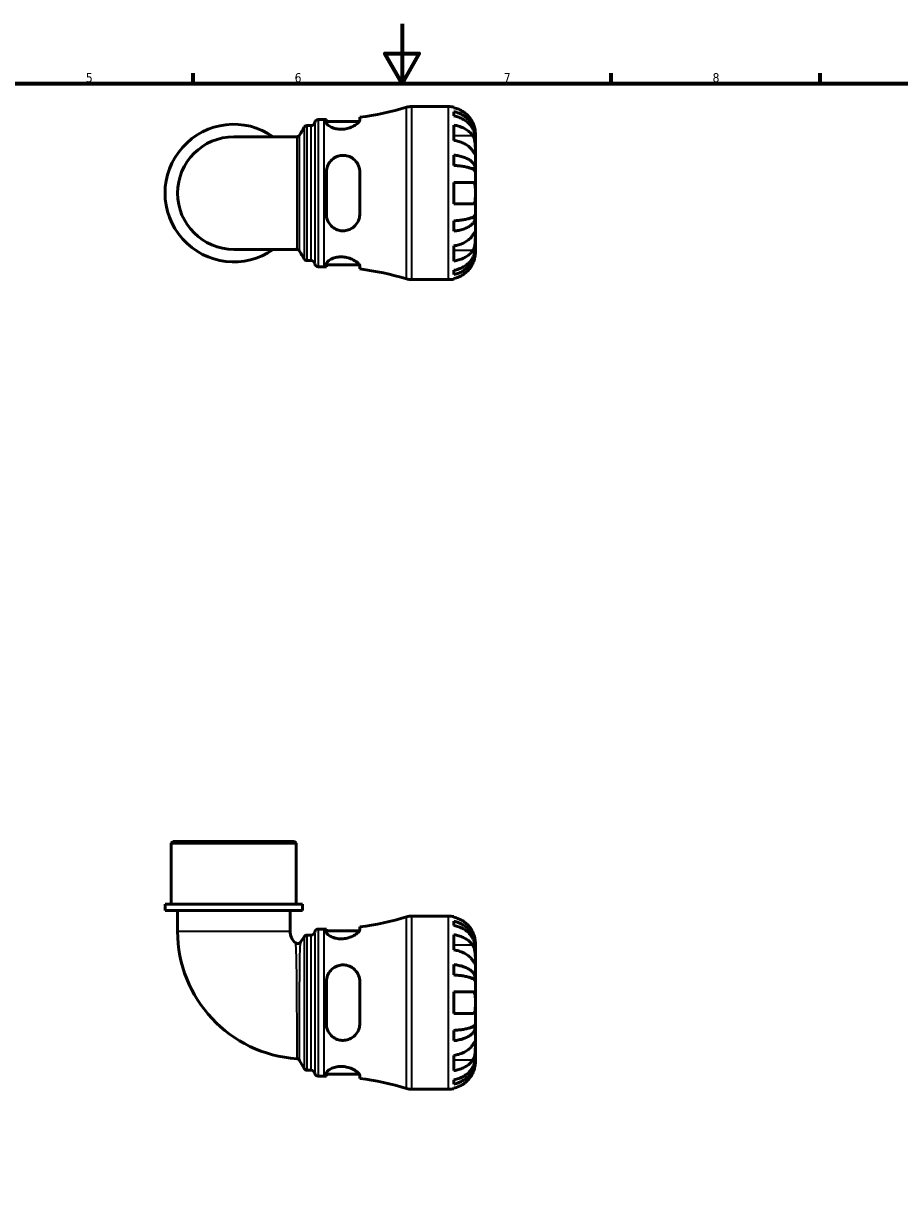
# Model space of a CAD drawing. Header units: millimetres. Extents: x 0 to 902, y -200 to 594.
# Tile 3 of 5: x 294 to 587, y 197 to 594. Entities that reach past the tile are written whole.
import ezdxf

# ---------------------------------------------------------------- set-up
doc = ezdxf.new("R2010")
doc.units = ezdxf.units.MM
for name, color, linetype, lineweight in [('Border (ANSI)', 7, 'Continuous', 70), ('Visible (ANSI)', 7, 'Continuous', 50), ('Visible Narrow (ANSI)', 7, 'Continuous', 35)]:
    doc.layers.add(name, color=color, linetype=linetype, lineweight=lineweight)
doc.styles.add('Note Text (ANSI)', font='tahoma.ttf')

# ---------------------------------------------------------------- blocks, each defined once
blk = doc.blocks.new('Borders Default Border')
at = {"layer": 'Border (ANSI)'}
for p, q in [((350.42, 574), (350.42, 577.45)), ((490.58, 574), (490.58, 577.45)), ((560.67, 574), (560.67, 577.45))]:
    blk.add_line(p, q, dxfattribs=at)
at = {"layer": 'Border (ANSI)', "flags": 128}
for points in [[(420.5, 594), (420.5, 574), (414.73, 584), (426.27, 584), (420.5, 574)], [(20, 20), (20, 574), (821, 574), (821, 20), (20, 20)]]:
    blk.add_lwpolyline(points, dxfattribs=at)
at = {"layer": 'Border (ANSI)', "color": 230, "true_color": 0xff0080, "char_height": 3.05, "attachment_point": 7, "style": 'Note Text (ANSI)'}
for s, insert in [('5', (314.48, 574.34)), ('6', (384.49, 574.34)), ('7', (454.6, 574.4)), ('8', (524.63, 574.33))]:
    blk.add_mtext(s, dxfattribs=dict(at, insert=insert))

msp = doc.modelspace()

# ---------------------------------------------------------------- linework, layer by layer
at = {"layer": 'Visible (ANSI)'}
for p, q in [((423.687, 566.238), (436.073, 566.238)), ((437.873, 566.056), (437.873, 565.83)), ((437.873, 564.523), (437.873, 563.09)), ((388.673, 559.858), (390.046, 559.858)), ((392.348, 561.888), (394.368, 561.888)), ((395.108, 561.891), (395.108, 560.864)), ((395.108, 561.248), (406.177, 561.248)), ((406.308, 561.645), (406.308, 562.64)), ((437.873, 560.001), (437.873, 554.91)), ((385.139, 556.097), (364.073, 556.097)), ((445.073, 555.951), (445.055, 555.951)), ((445.073, 555.951), (445.073, 557.238)), ((445.073, 555.461), (445.073, 555.951)), ((445.073, 551.38), (445.073, 555.461)), ((437.873, 549.973), (437.873, 546.513)), ((445.073, 545.479), (445.073, 551.38)), ((395.108, 544.278), (395.108, 530.198)), ((406.308, 530.198), (406.308, 544.278)), ((445.073, 545.479), (443.748, 545.479)), ((445.073, 544.296), (445.073, 545.479)), ((445.073, 537.238), (445.073, 544.296)), ((437.873, 540.838), (437.873, 533.638)), ((445.073, 530.18), (445.073, 537.238)), ((437.873, 527.963), (437.873, 524.503)), ((445.073, 528.997), (443.748, 528.997)), ((445.073, 528.997), (445.073, 530.18)), ((445.073, 523.096), (445.073, 528.997)), ((445.073, 519.015), (445.073, 523.096)), ((364.073, 518.378), (385.139, 518.378)), ((437.873, 519.566), (437.873, 514.475)), ((445.073, 518.525), (445.055, 518.525)), ((445.073, 518.525), (445.073, 519.015)), ((445.073, 517.238), (445.073, 518.525)), ((388.673, 514.618), (390.046, 514.618)), ((392.348, 512.588), (394.368, 512.588)), ((395.108, 513.612), (395.108, 512.585)), ((395.108, 513.228), (406.177, 513.228)), ((406.308, 511.836), (406.308, 512.831)), ((423.687, 508.238), (436.073, 508.238)), ((437.873, 511.386), (437.873, 509.953)), ((437.873, 508.646), (437.873, 508.42)), ((343.698, 319.991), (343.118, 319.411)), ((385.028, 319.411), (343.118, 319.411)), ((343.118, 298.991), (343.118, 319.411)), ((343.698, 319.991), (384.448, 319.991)), ((384.448, 319.991), (385.028, 319.411)), ((385.028, 298.991), (385.028, 319.411)), ((387.124, 298.991), (341.023, 298.991)), ((341.023, 296.891), (341.023, 298.991)), ((387.124, 296.891), (387.124, 298.991)), ((387.124, 296.891), (341.023, 296.891)), ((345.214, 296.891), (345.214, 289.926)), ((382.933, 296.891), (382.933, 289.926)), ((423.687, 294.991), (436.073, 294.991)), ((437.873, 294.809), (437.873, 294.584)), ((392.348, 290.641), (394.368, 290.641)), ((395.108, 290.644), (395.108, 289.618)), ((395.108, 290.001), (406.177, 290.001)), ((406.308, 290.398), (406.308, 291.393)), ((437.873, 293.276), (437.873, 291.843)), ((386.477, 286.277), (387.665, 288.087)), ((388.635, 288.611), (390.046, 288.611)), ((437.873, 288.755), (437.873, 283.664)), ((445.073, 284.704), (445.073, 285.991)), ((445.073, 284.704), (445.055, 284.704)), ((445.073, 284.214), (445.073, 284.704)), ((445.073, 280.133), (445.073, 284.214)), ((437.873, 278.726), (437.873, 275.267)), ((445.073, 274.232), (445.073, 280.133)), ((445.073, 274.232), (443.748, 274.232)), ((445.073, 273.05), (445.073, 274.232)), ((395.108, 273.031), (395.108, 258.951)), ((406.308, 258.951), (406.308, 273.031)), ((445.073, 265.991), (445.073, 273.05)), ((437.873, 269.591), (437.873, 262.391)), ((445.073, 258.933), (445.073, 265.991)), ((445.073, 257.75), (445.073, 258.933)), ((437.873, 256.716), (437.873, 253.257)), ((445.073, 257.75), (443.748, 257.75)), ((445.073, 251.849), (445.073, 257.75)), ((445.073, 247.768), (445.073, 251.849)), ((387.673, 243.951), (386.117, 246.647)), ((437.873, 248.319), (437.873, 243.228)), ((445.073, 247.278), (445.055, 247.278)), ((445.073, 247.278), (445.073, 247.768)), ((445.073, 245.991), (445.073, 247.278)), ((388.678, 243.371), (390.046, 243.371)), ((395.108, 242.365), (395.108, 241.338)), ((392.348, 241.341), (394.368, 241.341)), ((395.108, 241.981), (406.177, 241.981)), ((406.308, 240.589), (406.308, 241.584)), ((437.873, 240.139), (437.873, 238.707)), ((423.687, 236.991), (436.073, 236.991)), ((437.873, 237.399), (437.873, 237.173))]:
    msp.add_line(p, q, dxfattribs=at)
for centre, radius, start, end in [((394.368, 657.065), 95.177, 277.20677, 286.87883), ((423.687, 560.438), 5.8, 90, 106.87883), ((436.073, 557.238), 9, 78.46304, 90), ((364.073, 537.238), 23.05, 54.9032, 305.0968), ((390.046, 561.018), 1.16, 270, 352.81924), ((392.348, 560.728), 1.16, 90, 172.81924), ((394.368, 657.065), 95.177, 270, 270.44548), ((364.073, 537.238), 18.86, 90, 270), ((390.046, 513.458), 1.16, 7.18076, 90), ((392.348, 513.748), 1.16, 187.18076, 270), ((394.368, 417.411), 95.177, 89.55452, 90), ((394.368, 417.411), 95.177, 73.12117, 82.79323), ((423.687, 514.038), 5.8, 253.12117, 270), ((436.073, 517.238), 9, 270, 281.53696), ((394.368, 385.818), 95.177, 277.20677, 286.87883), ((423.687, 289.191), 5.8, 90, 106.87883), ((436.073, 285.991), 9, 78.46304, 90), ((388.008, 289.926), 42.795, 180, 266.22227), ((388.008, 289.926), 5.076, 180, 230.30866), ((392.348, 289.481), 1.16, 90, 172.81924), ((394.368, 385.818), 95.177, 270, 270.44548), ((385.507, 286.913), 1.16, 230.30866, 326.74446), ((388.635, 287.451), 1.16, 90, 146.74446), ((390.046, 289.771), 1.16, 270, 352.81924), ((385.112, 246.067), 1.16, 30, 86.22227), ((388.678, 244.531), 1.16, 210, 270), ((390.046, 242.211), 1.16, 7.18076, 90), ((392.348, 242.501), 1.16, 187.18076, 270), ((394.368, 146.164), 95.177, 89.55452, 90), ((394.368, 146.164), 95.177, 73.12117, 82.79323), ((423.687, 242.791), 5.8, 253.12117, 270), ((436.073, 245.991), 9, 270, 281.53696)]:
    msp.add_arc(centre, radius, start, end, dxfattribs=at)
for points, knots in [([(444.197, 560.838), (444.014, 561.226), (443.795, 561.618), (443.209, 562.5), (442.818, 562.973), (442.031, 563.763), (441.564, 564.155), (440.558, 564.831), (440.019, 565.115), (439.009, 565.535), (438.448, 565.712), (437.873, 565.83)], [4.42788405, 4.42788405, 4.42788405, 4.42788405, 4.5512464, 4.5512464, 4.71913293, 4.71913293, 4.88586959, 4.88586959, 5.05260626, 5.05260626, 5.21400469, 5.21400469, 5.21400469, 5.21400469]), ([(437.873, 564.523), (438.45, 564.408), (439.014, 564.236), (440.026, 563.83), (440.565, 563.556), (441.572, 562.903), (442.04, 562.525), (442.825, 561.763), (443.216, 561.308), (443.89, 560.33), (444.173, 559.806), (444.599, 558.808), (444.781, 558.241), (445.018, 557.083), (445.073, 556.492), (445.073, 555.951)], [0.1707461, 0.1707461, 0.1707461, 0.1707461, 0.33284, 0.33284, 0.4994944, 0.4994944, 0.6661487, 0.6661487, 0.8332087, 0.8332087, 1.0002688, 1.0002688, 1.1679728, 1.1679728, 1.3356767, 1.3356767, 1.3356767, 1.3356767]), ([(387.672, 559.285), (387.689, 559.314), (387.71, 559.346), (387.764, 559.421), (387.798, 559.462), (387.888, 559.555), (387.944, 559.605), (388.093, 559.707), (388.186, 559.758), (388.41, 559.834), (388.541, 559.858), (388.673, 559.858)], [3.14088804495, 3.14088804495, 3.14088804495, 3.14088804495, 3.14103158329, 3.14103158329, 3.14117512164, 3.14117512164, 3.14131865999, 3.14131865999, 3.14146219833, 3.14146219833, 3.14160573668, 3.14160573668, 3.14160573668, 3.14160573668]), ([(406.308, 561.645), (406.308, 561.577), (406.293, 561.504), (406.187, 561.218), (406.007, 560.978), (405.406, 560.402), (404.937, 560.06), (403.818, 559.445), (403.18, 559.17), (401.936, 558.813), (401.37, 558.703), (400.251, 558.606), (399.719, 558.611), (398.601, 558.727), (398.042, 558.852), (396.931, 559.217), (396.417, 559.473), (395.605, 560.015), (395.32, 560.302), (395.135, 560.668), (395.108, 560.769), (395.108, 560.864)], [-1.976537, -1.976537, -1.976537, -1.976537, -1.9030487, -1.9030487, -1.7054356, -1.7054356, -1.457634, -1.457634, -1.2250225, -1.2250225, -1.0491036, -1.0491036, -0.8871083, -0.8871083, -0.6981528, -0.6981528, -0.4672574, -0.4672574, -0.2235738, -0.2235738, -0.1232095, -0.1232095, -0.1232095, -0.1232095]), ([(445.073, 555.461), (445.073, 555.943), (445.018, 556.469), (444.781, 557.499), (444.599, 558.004), (444.173, 558.892), (443.89, 559.358), (443.216, 560.229), (442.825, 560.633), (442.04, 561.312), (441.572, 561.648), (440.565, 562.229), (440.026, 562.473), (439.014, 562.835), (438.45, 562.988), (437.873, 563.09)], [4.0142509, 4.0142509, 4.0142509, 4.0142509, 4.1819549, 4.1819549, 4.3496588, 4.3496588, 4.5167189, 4.5167189, 4.6837789, 4.6837789, 4.8504333, 4.8504333, 5.0170876, 5.0170876, 5.1791816, 5.1791816, 5.1791816, 5.1791816]), ([(437.873, 560.001), (438.448, 559.918), (439.009, 559.792), (440.019, 559.495), (440.558, 559.294), (441.564, 558.817), (442.031, 558.54), (442.818, 557.981), (443.209, 557.647), (443.795, 557.023), (444.014, 556.745), (444.197, 556.471)], [0.17075309, 0.17075309, 0.17075309, 0.17075309, 0.33215152, 0.33215152, 0.49888818, 0.49888818, 0.66562485, 0.66562485, 0.83351137, 0.83351137, 0.95687373, 0.95687373, 0.95687373, 0.95687373]), ([(445.073, 557.238), (445.073, 557.238), (445.073, 557.271), (445.071, 557.406), (445.069, 557.513), (445.046, 557.871), (445.018, 558.164), (444.911, 558.759), (444.851, 559.026), (444.713, 559.518), (444.644, 559.734), (444.484, 560.177), (444.393, 560.403), (444.262, 560.697), (444.23, 560.768), (444.197, 560.838)], [-2.49913258, -2.49913258, -2.49913258, -2.49913258, -2.41505436, -2.41505436, -2.32384732, -2.32384732, -2.1841143, -2.1841143, -2.08674766, -2.08674766, -2.01440674, -2.01440674, -1.93994266, -1.93994266, -1.91637503, -1.91637503, -1.91637503, -1.91637503]), ([(385.139, 556.097), (385.263, 556.097), (385.386, 556.119), (385.607, 556.189), (385.702, 556.239), (385.855, 556.34), (385.913, 556.391), (386.006, 556.485), (386.041, 556.527), (386.098, 556.603), (386.119, 556.636), (386.138, 556.667), (386.139, 556.669), (386.139, 556.671)], [-1.562152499, -1.562152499, -1.562152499, -1.562152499, -1.5613412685, -1.5613412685, -1.56048386, -1.56048386, -1.5596264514, -1.5596264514, -1.5587690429, -1.5587690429, -1.5579116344, -1.5579116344, -1.5578654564, -1.5578654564, -1.5578654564, -1.5578654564]), ([(444.197, 556.471), (444.256, 556.383), (444.313, 556.289), (444.463, 556.011), (444.55, 555.816), (444.706, 555.389), (444.774, 555.158), (444.908, 554.578), (444.962, 554.225), (445.043, 553.419), (445.06, 552.973), (445.075, 552.116), (445.073, 551.717), (445.073, 551.38)], [-0.58004807, -0.58004807, -0.58004807, -0.58004807, -0.5384523, -0.5384523, -0.46383793, -0.46383793, -0.3862639, -0.3862639, -0.27840269, -0.27840269, -0.14277912, -0.14277912, 0, 0, 0, 0]), ([(444.197, 551.38), (444.014, 551.654), (443.795, 551.932), (443.209, 552.555), (442.818, 552.889), (442.031, 553.449), (441.564, 553.726), (440.558, 554.203), (440.019, 554.404), (439.009, 554.701), (438.448, 554.827), (437.873, 554.91)], [4.42788405, 4.42788405, 4.42788405, 4.42788405, 4.5512464, 4.5512464, 4.71913293, 4.71913293, 4.88586959, 4.88586959, 5.05260626, 5.05260626, 5.21400469, 5.21400469, 5.21400469, 5.21400469]), ([(395.108, 544.278), (395.108, 544.488), (395.12, 544.697), (395.216, 545.552), (395.401, 546.177), (395.997, 547.387), (396.429, 547.961), (397.451, 548.88), (398.022, 549.238), (399.163, 549.688), (399.699, 549.814), (400.802, 549.904), (401.349, 549.867), (402.543, 549.612), (403.161, 549.354), (404.386, 548.576), (404.956, 548.011), (405.789, 546.742), (406.073, 546.051), (406.275, 544.974), (406.308, 544.628), (406.308, 544.278)], [-1.9566469, -1.9566469, -1.9566469, -1.9566469, -1.8907363, -1.8907363, -1.685466, -1.685466, -1.4592397, -1.4592397, -1.2519448, -1.2519448, -1.0855647, -1.0855647, -0.9191225, -0.9191225, -0.710223, -0.710223, -0.4527267, -0.4527267, -0.2140161, -0.2140161, -0.1042525, -0.1042525, -0.1042525, -0.1042525]), ([(437.873, 549.973), (438.45, 549.913), (439.014, 549.822), (440.026, 549.609), (440.565, 549.466), (441.572, 549.124), (442.04, 548.925), (442.825, 548.526), (443.216, 548.288), (443.89, 547.775), (444.173, 547.5), (444.599, 546.977), (444.781, 546.68), (445.018, 546.073), (445.073, 545.763), (445.073, 545.479)], [0.1707461, 0.1707461, 0.1707461, 0.1707461, 0.33284, 0.33284, 0.4994944, 0.4994944, 0.6661487, 0.6661487, 0.8332087, 0.8332087, 1.0002688, 1.0002688, 1.1679728, 1.1679728, 1.3356767, 1.3356767, 1.3356767, 1.3356767]), ([(445.073, 551.38), (445.073, 551.197), (445.073, 551.034), (445.072, 550.745), (445.07, 550.623), (445.055, 550.401), (445.037, 550.332), (444.961, 550.32), (444.905, 550.37), (444.768, 550.542), (444.7, 550.637), (444.543, 550.864), (444.455, 550.995), (444.306, 551.217), (444.253, 551.297), (444.197, 551.38)], [0, 0, 0, 0, 0.07774953, 0.07774953, 0.16081914, 0.16081914, 0.27783798, 0.27783798, 0.3882896, 0.3882896, 0.46542959, 0.46542959, 0.54035429, 0.54035429, 0.57953204, 0.57953204, 0.57953204, 0.57953204]), ([(445.073, 544.296), (445.073, 544.436), (445.018, 544.589), (444.781, 544.889), (444.599, 545.035), (444.173, 545.293), (443.89, 545.429), (443.216, 545.682), (442.825, 545.799), (442.04, 545.997), (441.572, 546.094), (440.565, 546.263), (440.026, 546.334), (439.014, 546.439), (438.45, 546.484), (437.873, 546.513)], [4.0142509, 4.0142509, 4.0142509, 4.0142509, 4.1819549, 4.1819549, 4.3496588, 4.3496588, 4.5167189, 4.5167189, 4.6837789, 4.6837789, 4.8504333, 4.8504333, 5.0170876, 5.0170876, 5.1791816, 5.1791816, 5.1791816, 5.1791816]), ([(437.873, 540.838), (438.448, 540.838), (439.009, 540.838), (440.019, 540.838), (440.558, 540.838), (441.564, 540.838), (442.031, 540.838), (442.818, 540.838), (443.209, 540.838), (443.795, 540.838), (444.014, 540.838), (444.197, 540.838)], [0.17075309, 0.17075309, 0.17075309, 0.17075309, 0.33215152, 0.33215152, 0.49888818, 0.49888818, 0.66562485, 0.66562485, 0.83351137, 0.83351137, 0.95687373, 0.95687373, 0.95687373, 0.95687373]), ([(444.197, 540.838), (444.265, 540.838), (444.329, 540.829), (444.478, 540.786), (444.559, 540.74), (444.708, 540.603), (444.774, 540.508), (444.907, 540.217), (444.962, 539.999), (445.043, 539.417), (445.06, 539.038), (445.075, 538.184), (445.073, 537.713), (445.073, 537.238)], [-0.57647647, -0.57647647, -0.57647647, -0.57647647, -0.52968676, -0.52968676, -0.46054026, -0.46054026, -0.38562403, -0.38562403, -0.27730827, -0.27730827, -0.14258086, -0.14258086, 0, 0, 0, 0]), ([(445.073, 537.238), (445.073, 536.958), (445.073, 536.678), (445.071, 536.11), (445.069, 535.825), (445.046, 535.147), (445.018, 534.785), (444.911, 534.282), (444.851, 534.112), (444.713, 533.881), (444.644, 533.804), (444.484, 533.692), (444.393, 533.657), (444.262, 533.64), (444.23, 533.638), (444.197, 533.638)], [-2.49913258, -2.49913258, -2.49913258, -2.49913258, -2.41505436, -2.41505436, -2.32384732, -2.32384732, -2.1841143, -2.1841143, -2.08674766, -2.08674766, -2.01440674, -2.01440674, -1.93994266, -1.93994266, -1.91637503, -1.91637503, -1.91637503, -1.91637503]), ([(444.197, 533.638), (444.014, 533.638), (443.795, 533.638), (443.209, 533.638), (442.818, 533.638), (442.031, 533.638), (441.564, 533.638), (440.558, 533.638), (440.019, 533.638), (439.009, 533.638), (438.448, 533.638), (437.873, 533.638)], [4.42788405, 4.42788405, 4.42788405, 4.42788405, 4.5512464, 4.5512464, 4.71913293, 4.71913293, 4.88586959, 4.88586959, 5.05260626, 5.05260626, 5.21400469, 5.21400469, 5.21400469, 5.21400469]), ([(406.308, 530.198), (406.308, 529.964), (406.293, 529.731), (406.187, 528.88), (406.007, 528.287), (405.406, 527.057), (404.937, 526.449), (403.818, 525.486), (403.18, 525.118), (401.936, 524.705), (401.37, 524.607), (400.251, 524.591), (399.719, 524.66), (398.601, 524.972), (398.042, 525.236), (396.931, 525.998), (396.417, 526.528), (395.605, 527.77), (395.32, 528.49), (395.135, 529.561), (395.108, 529.879), (395.108, 530.198)], [-1.976537, -1.976537, -1.976537, -1.976537, -1.9030487, -1.9030487, -1.7054356, -1.7054356, -1.457634, -1.457634, -1.2250225, -1.2250225, -1.0491036, -1.0491036, -0.8871083, -0.8871083, -0.6981528, -0.6981528, -0.4672574, -0.4672574, -0.2235738, -0.2235738, -0.1232095, -0.1232095, -0.1232095, -0.1232095]), ([(437.873, 527.963), (438.45, 527.992), (439.014, 528.037), (440.026, 528.142), (440.565, 528.213), (441.572, 528.382), (442.04, 528.479), (442.825, 528.677), (443.216, 528.794), (443.89, 529.047), (444.173, 529.183), (444.599, 529.441), (444.781, 529.587), (445.018, 529.887), (445.073, 530.04), (445.073, 530.18)], [0.1707461, 0.1707461, 0.1707461, 0.1707461, 0.33284, 0.33284, 0.4994944, 0.4994944, 0.6661487, 0.6661487, 0.8332087, 0.8332087, 1.0002688, 1.0002688, 1.1679728, 1.1679728, 1.3356767, 1.3356767, 1.3356767, 1.3356767]), ([(445.073, 528.997), (445.073, 528.713), (445.018, 528.403), (444.781, 527.796), (444.599, 527.499), (444.173, 526.976), (443.89, 526.701), (443.216, 526.188), (442.825, 525.95), (442.04, 525.551), (441.572, 525.352), (440.565, 525.01), (440.026, 524.867), (439.014, 524.654), (438.45, 524.563), (437.873, 524.503)], [4.0142509, 4.0142509, 4.0142509, 4.0142509, 4.1819549, 4.1819549, 4.3496588, 4.3496588, 4.5167189, 4.5167189, 4.6837789, 4.6837789, 4.8504333, 4.8504333, 5.0170876, 5.0170876, 5.1791816, 5.1791816, 5.1791816, 5.1791816]), ([(444.197, 523.096), (444.256, 523.184), (444.313, 523.269), (444.463, 523.494), (444.55, 523.623), (444.706, 523.849), (444.774, 523.942), (444.908, 524.108), (444.962, 524.156), (445.043, 524.143), (445.06, 524.051), (445.075, 523.699), (445.073, 523.432), (445.073, 523.096)], [-0.58004807, -0.58004807, -0.58004807, -0.58004807, -0.5384523, -0.5384523, -0.46383793, -0.46383793, -0.3862639, -0.3862639, -0.27840269, -0.27840269, -0.14277912, -0.14277912, 0, 0, 0, 0]), ([(437.873, 519.566), (438.448, 519.649), (439.009, 519.775), (440.019, 520.072), (440.558, 520.273), (441.564, 520.75), (442.031, 521.027), (442.818, 521.586), (443.209, 521.92), (443.795, 522.544), (444.014, 522.822), (444.197, 523.096)], [0.17075309, 0.17075309, 0.17075309, 0.17075309, 0.33215152, 0.33215152, 0.49888818, 0.49888818, 0.66562485, 0.66562485, 0.83351137, 0.83351137, 0.95687373, 0.95687373, 0.95687373, 0.95687373]), ([(445.073, 523.096), (445.073, 522.913), (445.073, 522.71), (445.072, 522.259), (445.07, 522.009), (445.055, 521.381), (445.037, 520.996), (444.961, 520.242), (444.905, 519.881), (444.768, 519.296), (444.7, 519.066), (444.543, 518.641), (444.455, 518.447), (444.306, 518.176), (444.253, 518.088), (444.197, 518.005)], [0, 0, 0, 0, 0.07774953, 0.07774953, 0.16081914, 0.16081914, 0.27783798, 0.27783798, 0.3882896, 0.3882896, 0.46542959, 0.46542959, 0.54035429, 0.54035429, 0.57953204, 0.57953204, 0.57953204, 0.57953204]), ([(386.139, 517.805), (386.122, 517.835), (386.101, 517.868), (386.046, 517.942), (386.013, 517.984), (385.922, 518.077), (385.865, 518.128), (385.716, 518.229), (385.623, 518.279), (385.4, 518.355), (385.27, 518.378), (385.139, 518.378)], [1.5578765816, 1.5578765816, 1.5578765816, 1.5578765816, 1.5587339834, 1.5587339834, 1.5595913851, 1.5595913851, 1.5604487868, 1.5604487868, 1.5613061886, 1.5613061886, 1.5621635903, 1.5621635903, 1.5621635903, 1.5621635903]), ([(437.873, 511.386), (438.45, 511.488), (439.014, 511.641), (440.026, 512.003), (440.565, 512.247), (441.572, 512.828), (442.04, 513.164), (442.825, 513.843), (443.216, 514.247), (443.89, 515.117), (444.173, 515.584), (444.599, 516.472), (444.781, 516.977), (445.018, 518.007), (445.073, 518.533), (445.073, 519.015)], [0.1707461, 0.1707461, 0.1707461, 0.1707461, 0.33284, 0.33284, 0.4994944, 0.4994944, 0.6661487, 0.6661487, 0.8332087, 0.8332087, 1.0002688, 1.0002688, 1.1679728, 1.1679728, 1.3356767, 1.3356767, 1.3356767, 1.3356767]), ([(445.073, 518.525), (445.073, 517.984), (445.018, 517.393), (444.781, 516.235), (444.599, 515.668), (444.173, 514.67), (443.89, 514.146), (443.216, 513.168), (442.825, 512.713), (442.04, 511.951), (441.572, 511.573), (440.565, 510.92), (440.026, 510.646), (439.014, 510.24), (438.45, 510.068), (437.873, 509.953)], [4.0142509, 4.0142509, 4.0142509, 4.0142509, 4.1819549, 4.1819549, 4.3496588, 4.3496588, 4.5167189, 4.5167189, 4.6837789, 4.6837789, 4.8504333, 4.8504333, 5.0170876, 5.0170876, 5.1791816, 5.1791816, 5.1791816, 5.1791816]), ([(444.197, 518.005), (444.014, 517.731), (443.795, 517.453), (443.209, 516.829), (442.818, 516.495), (442.031, 515.936), (441.564, 515.659), (440.558, 515.181), (440.019, 514.981), (439.009, 514.684), (438.448, 514.558), (437.873, 514.475)], [4.42788405, 4.42788405, 4.42788405, 4.42788405, 4.5512464, 4.5512464, 4.71913293, 4.71913293, 4.88586959, 4.88586959, 5.05260626, 5.05260626, 5.21400469, 5.21400469, 5.21400469, 5.21400469]), ([(444.197, 513.638), (444.265, 513.781), (444.329, 513.925), (444.478, 514.285), (444.559, 514.499), (444.708, 514.94), (444.774, 515.164), (444.907, 515.69), (444.962, 515.976), (445.043, 516.539), (445.06, 516.788), (445.075, 517.144), (445.073, 517.238), (445.073, 517.238)], [-0.57647647, -0.57647647, -0.57647647, -0.57647647, -0.52968676, -0.52968676, -0.46054026, -0.46054026, -0.38562403, -0.38562403, -0.27730827, -0.27730827, -0.14258086, -0.14258086, 0, 0, 0, 0]), ([(388.673, 514.618), (388.549, 514.618), (388.426, 514.639), (388.205, 514.71), (388.109, 514.76), (387.956, 514.861), (387.898, 514.912), (387.805, 515.005), (387.77, 515.048), (387.714, 515.123), (387.693, 515.156), (387.674, 515.188), (387.673, 515.19), (387.672, 515.191)], [6.28318885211, 6.28318885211, 6.28318885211, 6.28318885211, 6.28332334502, 6.28332334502, 6.28346688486, 6.28346688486, 6.28361042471, 6.28361042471, 6.28375396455, 6.28375396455, 6.28389750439, 6.28389750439, 6.28390655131, 6.28390655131, 6.28390655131, 6.28390655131]), ([(395.108, 513.612), (395.108, 513.674), (395.12, 513.74), (395.216, 514.018), (395.401, 514.252), (395.997, 514.749), (396.429, 515.013), (397.451, 515.45), (398.022, 515.627), (399.163, 515.824), (399.699, 515.866), (400.802, 515.84), (401.349, 515.772), (402.543, 515.515), (403.161, 515.303), (404.386, 514.753), (404.956, 514.401), (405.789, 513.741), (406.073, 513.432), (406.275, 513.044), (406.308, 512.932), (406.308, 512.831)], [-1.9566469, -1.9566469, -1.9566469, -1.9566469, -1.8907363, -1.8907363, -1.685466, -1.685466, -1.4592397, -1.4592397, -1.2519448, -1.2519448, -1.0855647, -1.0855647, -0.9191225, -0.9191225, -0.710223, -0.710223, -0.4527267, -0.4527267, -0.2140161, -0.2140161, -0.1042525, -0.1042525, -0.1042525, -0.1042525]), ([(437.873, 508.646), (438.448, 508.764), (439.009, 508.941), (440.019, 509.361), (440.558, 509.645), (441.564, 510.321), (442.031, 510.713), (442.818, 511.503), (443.209, 511.976), (443.795, 512.858), (444.014, 513.25), (444.197, 513.638)], [0.17075309, 0.17075309, 0.17075309, 0.17075309, 0.33215152, 0.33215152, 0.49888818, 0.49888818, 0.66562485, 0.66562485, 0.83351137, 0.83351137, 0.95687373, 0.95687373, 0.95687373, 0.95687373]), ([(444.197, 289.591), (444.014, 289.979), (443.795, 290.372), (443.209, 291.253), (442.818, 291.726), (442.031, 292.517), (441.564, 292.908), (440.558, 293.584), (440.019, 293.868), (439.009, 294.288), (438.448, 294.466), (437.873, 294.584)], [4.42788405, 4.42788405, 4.42788405, 4.42788405, 4.5512464, 4.5512464, 4.71913293, 4.71913293, 4.88586959, 4.88586959, 5.05260626, 5.05260626, 5.21400469, 5.21400469, 5.21400469, 5.21400469]), ([(406.308, 290.398), (406.308, 290.331), (406.293, 290.258), (406.187, 289.972), (406.007, 289.731), (405.406, 289.156), (404.937, 288.813), (403.818, 288.198), (403.18, 287.923), (401.936, 287.566), (401.37, 287.457), (400.251, 287.36), (399.719, 287.365), (398.601, 287.48), (398.042, 287.605), (396.931, 287.971), (396.417, 288.226), (395.605, 288.769), (395.32, 289.056), (395.135, 289.421), (395.108, 289.523), (395.108, 289.618)], [-1.976537, -1.976537, -1.976537, -1.976537, -1.9030487, -1.9030487, -1.7054356, -1.7054356, -1.457634, -1.457634, -1.2250225, -1.2250225, -1.0491036, -1.0491036, -0.8871083, -0.8871083, -0.6981528, -0.6981528, -0.4672574, -0.4672574, -0.2235738, -0.2235738, -0.1232095, -0.1232095, -0.1232095, -0.1232095]), ([(437.873, 293.276), (438.45, 293.162), (439.014, 292.99), (440.026, 292.583), (440.565, 292.309), (441.572, 291.656), (442.04, 291.278), (442.825, 290.516), (443.216, 290.062), (443.89, 289.083), (444.173, 288.559), (444.599, 287.561), (444.781, 286.994), (445.018, 285.837), (445.073, 285.246), (445.073, 284.704)], [0.1707461, 0.1707461, 0.1707461, 0.1707461, 0.33284, 0.33284, 0.4994944, 0.4994944, 0.6661487, 0.6661487, 0.8332087, 0.8332087, 1.0002688, 1.0002688, 1.1679728, 1.1679728, 1.3356767, 1.3356767, 1.3356767, 1.3356767]), ([(445.073, 284.214), (445.073, 284.696), (445.018, 285.222), (444.781, 286.253), (444.599, 286.757), (444.173, 287.646), (443.89, 288.112), (443.216, 288.982), (442.825, 289.387), (442.04, 290.065), (441.572, 290.402), (440.565, 290.982), (440.026, 291.226), (439.014, 291.588), (438.45, 291.741), (437.873, 291.843)], [4.0142509, 4.0142509, 4.0142509, 4.0142509, 4.1819549, 4.1819549, 4.3496588, 4.3496588, 4.5167189, 4.5167189, 4.6837789, 4.6837789, 4.8504333, 4.8504333, 5.0170876, 5.0170876, 5.1791816, 5.1791816, 5.1791816, 5.1791816]), ([(437.873, 288.755), (438.448, 288.671), (439.009, 288.546), (440.019, 288.249), (440.558, 288.048), (441.564, 287.57), (442.031, 287.293), (442.818, 286.734), (443.209, 286.4), (443.795, 285.776), (444.014, 285.499), (444.197, 285.225)], [0.17075309, 0.17075309, 0.17075309, 0.17075309, 0.33215152, 0.33215152, 0.49888818, 0.49888818, 0.66562485, 0.66562485, 0.83351137, 0.83351137, 0.95687373, 0.95687373, 0.95687373, 0.95687373]), ([(445.073, 285.991), (445.073, 285.991), (445.073, 286.027), (445.071, 286.175), (445.068, 286.294), (445.042, 286.678), (445.01, 286.979), (444.896, 287.581), (444.834, 287.847), (444.701, 288.307), (444.642, 288.49), (444.516, 288.844), (444.45, 289.015), (444.321, 289.321), (444.26, 289.457), (444.197, 289.591)], [0, 0, 0, 0, 0.08783311, 0.08783311, 0.18435408, 0.18435408, 0.32279749, 0.32279749, 0.41754463, 0.41754463, 0.47774931, 0.47774931, 0.53276241, 0.53276241, 0.57681269, 0.57681269, 0.57681269, 0.57681269]), ([(444.197, 280.133), (444.014, 280.408), (443.795, 280.685), (443.209, 281.309), (442.818, 281.643), (442.031, 282.202), (441.564, 282.479), (440.558, 282.957), (440.019, 283.157), (439.009, 283.454), (438.448, 283.58), (437.873, 283.664)], [4.42788405, 4.42788405, 4.42788405, 4.42788405, 4.5512464, 4.5512464, 4.71913293, 4.71913293, 4.88586959, 4.88586959, 5.05260626, 5.05260626, 5.21400469, 5.21400469, 5.21400469, 5.21400469]), ([(444.197, 285.225), (444.256, 285.136), (444.313, 285.042), (444.463, 284.764), (444.55, 284.57), (444.706, 284.143), (444.774, 283.911), (444.908, 283.331), (444.962, 282.978), (445.043, 282.172), (445.06, 281.727), (445.075, 280.87), (445.073, 280.47), (445.073, 280.133)], [-0.58004807, -0.58004807, -0.58004807, -0.58004807, -0.5384523, -0.5384523, -0.46383793, -0.46383793, -0.3862639, -0.3862639, -0.27840269, -0.27840269, -0.14277912, -0.14277912, 0, 0, 0, 0]), ([(395.108, 273.031), (395.108, 273.241), (395.12, 273.451), (395.216, 274.305), (395.401, 274.93), (395.997, 276.141), (396.429, 276.715), (397.451, 277.634), (398.022, 277.992), (399.163, 278.441), (399.699, 278.567), (400.802, 278.658), (401.349, 278.621), (402.543, 278.365), (403.161, 278.107), (404.386, 277.329), (404.956, 276.764), (405.789, 275.496), (406.073, 274.804), (406.275, 273.727), (406.308, 273.381), (406.308, 273.031)], [-1.9566469, -1.9566469, -1.9566469, -1.9566469, -1.8907363, -1.8907363, -1.685466, -1.685466, -1.4592397, -1.4592397, -1.2519448, -1.2519448, -1.0855647, -1.0855647, -0.9191225, -0.9191225, -0.710223, -0.710223, -0.4527267, -0.4527267, -0.2140161, -0.2140161, -0.1042525, -0.1042525, -0.1042525, -0.1042525]), ([(437.873, 278.726), (438.45, 278.666), (439.014, 278.576), (440.026, 278.363), (440.565, 278.219), (441.572, 277.877), (442.04, 277.679), (442.825, 277.279), (443.216, 277.041), (443.89, 276.528), (444.173, 276.253), (444.599, 275.73), (444.781, 275.433), (445.018, 274.826), (445.073, 274.516), (445.073, 274.232)], [0.1707461, 0.1707461, 0.1707461, 0.1707461, 0.33284, 0.33284, 0.4994944, 0.4994944, 0.6661487, 0.6661487, 0.8332087, 0.8332087, 1.0002688, 1.0002688, 1.1679728, 1.1679728, 1.3356767, 1.3356767, 1.3356767, 1.3356767]), ([(445.073, 280.133), (445.073, 279.95), (445.073, 279.787), (445.072, 279.498), (445.07, 279.376), (445.055, 279.155), (445.037, 279.086), (444.961, 279.074), (444.905, 279.124), (444.768, 279.295), (444.7, 279.39), (444.543, 279.617), (444.455, 279.748), (444.306, 279.97), (444.253, 280.05), (444.197, 280.133)], [0, 0, 0, 0, 0.07774953, 0.07774953, 0.16081914, 0.16081914, 0.27783798, 0.27783798, 0.3882896, 0.3882896, 0.46542959, 0.46542959, 0.54035429, 0.54035429, 0.57953204, 0.57953204, 0.57953204, 0.57953204]), ([(445.073, 273.05), (445.073, 273.19), (445.018, 273.343), (444.781, 273.642), (444.599, 273.789), (444.173, 274.047), (443.89, 274.182), (443.216, 274.435), (442.825, 274.553), (442.04, 274.75), (441.572, 274.848), (440.565, 275.016), (440.026, 275.087), (439.014, 275.192), (438.45, 275.237), (437.873, 275.267)], [4.0142509, 4.0142509, 4.0142509, 4.0142509, 4.1819549, 4.1819549, 4.3496588, 4.3496588, 4.5167189, 4.5167189, 4.6837789, 4.6837789, 4.8504333, 4.8504333, 5.0170876, 5.0170876, 5.1791816, 5.1791816, 5.1791816, 5.1791816]), ([(437.873, 269.591), (438.448, 269.591), (439.009, 269.591), (440.019, 269.591), (440.558, 269.591), (441.564, 269.591), (442.031, 269.591), (442.818, 269.591), (443.209, 269.591), (443.795, 269.591), (444.014, 269.591), (444.197, 269.591)], [0.17075309, 0.17075309, 0.17075309, 0.17075309, 0.33215152, 0.33215152, 0.49888818, 0.49888818, 0.66562485, 0.66562485, 0.83351137, 0.83351137, 0.95687373, 0.95687373, 0.95687373, 0.95687373]), ([(444.197, 269.591), (444.265, 269.591), (444.329, 269.583), (444.478, 269.539), (444.559, 269.494), (444.708, 269.356), (444.774, 269.261), (444.907, 268.97), (444.962, 268.752), (445.043, 268.17), (445.06, 267.792), (445.075, 266.937), (445.073, 266.467), (445.073, 265.991)], [-0.57647647, -0.57647647, -0.57647647, -0.57647647, -0.52968676, -0.52968676, -0.46054026, -0.46054026, -0.38562403, -0.38562403, -0.27730827, -0.27730827, -0.14258086, -0.14258086, 0, 0, 0, 0]), ([(445.073, 265.991), (445.073, 265.711), (445.073, 265.432), (445.071, 264.863), (445.069, 264.578), (445.046, 263.9), (445.018, 263.538), (444.911, 263.035), (444.851, 262.865), (444.713, 262.634), (444.644, 262.557), (444.484, 262.445), (444.393, 262.411), (444.262, 262.393), (444.23, 262.391), (444.197, 262.391)], [-2.49913258, -2.49913258, -2.49913258, -2.49913258, -2.41505436, -2.41505436, -2.32384732, -2.32384732, -2.1841143, -2.1841143, -2.08674766, -2.08674766, -2.01440674, -2.01440674, -1.93994266, -1.93994266, -1.91637503, -1.91637503, -1.91637503, -1.91637503]), ([(444.197, 262.391), (444.014, 262.391), (443.795, 262.391), (443.209, 262.391), (442.818, 262.391), (442.031, 262.391), (441.564, 262.391), (440.558, 262.391), (440.019, 262.391), (439.009, 262.391), (438.448, 262.391), (437.873, 262.391)], [4.42788405, 4.42788405, 4.42788405, 4.42788405, 4.5512464, 4.5512464, 4.71913293, 4.71913293, 4.88586959, 4.88586959, 5.05260626, 5.05260626, 5.21400469, 5.21400469, 5.21400469, 5.21400469]), ([(406.308, 258.951), (406.308, 258.717), (406.293, 258.484), (406.187, 257.633), (406.007, 257.04), (405.406, 255.81), (404.937, 255.202), (403.818, 254.24), (403.18, 253.871), (401.936, 253.459), (401.37, 253.36), (400.251, 253.344), (399.719, 253.413), (398.601, 253.725), (398.042, 253.99), (396.931, 254.751), (396.417, 255.281), (395.605, 256.523), (395.32, 257.243), (395.135, 258.315), (395.108, 258.632), (395.108, 258.951)], [-1.976537, -1.976537, -1.976537, -1.976537, -1.9030487, -1.9030487, -1.7054356, -1.7054356, -1.457634, -1.457634, -1.2250225, -1.2250225, -1.0491036, -1.0491036, -0.8871083, -0.8871083, -0.6981528, -0.6981528, -0.4672574, -0.4672574, -0.2235738, -0.2235738, -0.1232095, -0.1232095, -0.1232095, -0.1232095]), ([(437.873, 256.716), (438.45, 256.746), (439.014, 256.79), (440.026, 256.895), (440.565, 256.966), (441.572, 257.135), (442.04, 257.233), (442.825, 257.43), (443.216, 257.547), (443.89, 257.8), (444.173, 257.936), (444.599, 258.194), (444.781, 258.341), (445.018, 258.64), (445.073, 258.793), (445.073, 258.933)], [0.1707461, 0.1707461, 0.1707461, 0.1707461, 0.33284, 0.33284, 0.4994944, 0.4994944, 0.6661487, 0.6661487, 0.8332087, 0.8332087, 1.0002688, 1.0002688, 1.1679728, 1.1679728, 1.3356767, 1.3356767, 1.3356767, 1.3356767]), ([(445.073, 257.75), (445.073, 257.467), (445.018, 257.157), (444.781, 256.55), (444.599, 256.253), (444.173, 255.729), (443.89, 255.455), (443.216, 254.942), (442.825, 254.704), (442.04, 254.304), (441.572, 254.106), (440.565, 253.764), (440.026, 253.62), (439.014, 253.407), (438.45, 253.317), (437.873, 253.257)], [4.0142509, 4.0142509, 4.0142509, 4.0142509, 4.1819549, 4.1819549, 4.3496588, 4.3496588, 4.5167189, 4.5167189, 4.6837789, 4.6837789, 4.8504333, 4.8504333, 5.0170876, 5.0170876, 5.1791816, 5.1791816, 5.1791816, 5.1791816]), ([(437.873, 248.319), (438.448, 248.403), (439.009, 248.528), (440.019, 248.825), (440.558, 249.026), (441.564, 249.504), (442.031, 249.781), (442.818, 250.34), (443.209, 250.674), (443.795, 251.297), (444.014, 251.575), (444.197, 251.849)], [0.17075309, 0.17075309, 0.17075309, 0.17075309, 0.33215152, 0.33215152, 0.49888818, 0.49888818, 0.66562485, 0.66562485, 0.83351137, 0.83351137, 0.95687373, 0.95687373, 0.95687373, 0.95687373]), ([(444.197, 251.849), (444.256, 251.938), (444.313, 252.023), (444.463, 252.247), (444.55, 252.376), (444.706, 252.602), (444.774, 252.696), (444.908, 252.861), (444.962, 252.909), (445.043, 252.896), (445.06, 252.805), (445.075, 252.452), (445.073, 252.186), (445.073, 251.849)], [-0.58004807, -0.58004807, -0.58004807, -0.58004807, -0.5384523, -0.5384523, -0.46383793, -0.46383793, -0.3862639, -0.3862639, -0.27840269, -0.27840269, -0.14277912, -0.14277912, 0, 0, 0, 0]), ([(445.073, 251.849), (445.073, 251.666), (445.073, 251.463), (445.072, 251.012), (445.07, 250.763), (445.055, 250.134), (445.037, 249.749), (444.961, 248.995), (444.905, 248.634), (444.768, 248.049), (444.7, 247.82), (444.543, 247.395), (444.455, 247.201), (444.306, 246.93), (444.253, 246.841), (444.197, 246.758)], [0, 0, 0, 0, 0.07774953, 0.07774953, 0.16081914, 0.16081914, 0.27783798, 0.27783798, 0.3882896, 0.3882896, 0.46542959, 0.46542959, 0.54035429, 0.54035429, 0.57953204, 0.57953204, 0.57953204, 0.57953204]), ([(437.873, 240.139), (438.45, 240.241), (439.014, 240.394), (440.026, 240.756), (440.565, 241), (441.572, 241.581), (442.04, 241.917), (442.825, 242.596), (443.216, 243), (443.89, 243.871), (444.173, 244.337), (444.599, 245.226), (444.781, 245.73), (445.018, 246.76), (445.073, 247.286), (445.073, 247.768)], [0.1707461, 0.1707461, 0.1707461, 0.1707461, 0.33284, 0.33284, 0.4994944, 0.4994944, 0.6661487, 0.6661487, 0.8332087, 0.8332087, 1.0002688, 1.0002688, 1.1679728, 1.1679728, 1.3356767, 1.3356767, 1.3356767, 1.3356767]), ([(445.073, 247.278), (445.073, 246.737), (445.018, 246.146), (444.781, 244.988), (444.599, 244.421), (444.173, 243.423), (443.89, 242.899), (443.216, 241.921), (442.825, 241.467), (442.04, 240.704), (441.572, 240.326), (440.565, 239.674), (440.026, 239.4), (439.014, 238.993), (438.45, 238.821), (437.873, 238.707)], [4.0142509, 4.0142509, 4.0142509, 4.0142509, 4.1819549, 4.1819549, 4.3496588, 4.3496588, 4.5167189, 4.5167189, 4.6837789, 4.6837789, 4.8504333, 4.8504333, 5.0170876, 5.0170876, 5.1791816, 5.1791816, 5.1791816, 5.1791816]), ([(444.197, 246.758), (444.014, 246.484), (443.795, 246.206), (443.209, 245.583), (442.818, 245.249), (442.031, 244.69), (441.564, 244.413), (440.558, 243.935), (440.019, 243.734), (439.009, 243.437), (438.448, 243.311), (437.873, 243.228)], [4.42788405, 4.42788405, 4.42788405, 4.42788405, 4.5512464, 4.5512464, 4.71913293, 4.71913293, 4.88586959, 4.88586959, 5.05260626, 5.05260626, 5.21400469, 5.21400469, 5.21400469, 5.21400469]), ([(395.108, 242.365), (395.108, 242.428), (395.12, 242.493), (395.216, 242.772), (395.401, 243.005), (395.997, 243.502), (396.429, 243.766), (397.451, 244.203), (398.022, 244.38), (399.163, 244.577), (399.699, 244.619), (400.802, 244.593), (401.349, 244.526), (402.543, 244.268), (403.161, 244.056), (404.386, 243.506), (404.956, 243.154), (405.789, 242.494), (406.073, 242.186), (406.275, 241.798), (406.308, 241.685), (406.308, 241.584)], [-1.9566469, -1.9566469, -1.9566469, -1.9566469, -1.8907363, -1.8907363, -1.685466, -1.685466, -1.4592397, -1.4592397, -1.2519448, -1.2519448, -1.0855647, -1.0855647, -0.9191225, -0.9191225, -0.710223, -0.710223, -0.4527267, -0.4527267, -0.2140161, -0.2140161, -0.1042525, -0.1042525, -0.1042525, -0.1042525]), ([(437.873, 237.399), (438.448, 237.517), (439.009, 237.695), (440.019, 238.115), (440.558, 238.399), (441.564, 239.074), (442.031, 239.466), (442.818, 240.257), (443.209, 240.729), (443.795, 241.611), (444.014, 242.004), (444.197, 242.391)], [0.17075309, 0.17075309, 0.17075309, 0.17075309, 0.33215152, 0.33215152, 0.49888818, 0.49888818, 0.66562485, 0.66562485, 0.83351137, 0.83351137, 0.95687373, 0.95687373, 0.95687373, 0.95687373]), ([(444.197, 242.391), (444.265, 242.534), (444.329, 242.679), (444.478, 243.038), (444.559, 243.253), (444.708, 243.694), (444.774, 243.918), (444.907, 244.443), (444.962, 244.729), (445.043, 245.292), (445.06, 245.541), (445.075, 245.897), (445.073, 245.991), (445.073, 245.991)], [-0.57647647, -0.57647647, -0.57647647, -0.57647647, -0.52968676, -0.52968676, -0.46054026, -0.46054026, -0.38562403, -0.38562403, -0.27730827, -0.27730827, -0.14258086, -0.14258086, 0, 0, 0, 0])]:
    msp.add_open_spline(points, degree=3, knots=knots, dxfattribs=at)
for points in [[(386.139, 556.671), (386.65, 557.542), (387.161, 558.413), (387.672, 559.285)], [(387.672, 515.191), (387.161, 516.063), (386.65, 516.934), (386.139, 517.805)]]:
    msp.add_open_spline(points, degree=3, dxfattribs=at)
at = {"layer": 'Visible Narrow (ANSI)'}
for p, q in [((422.003, 508.842), (422.003, 565.634)), ((423.687, 565.881), (423.687, 508.595)), ((436.073, 508.595), (436.073, 565.881)), ((391.197, 560.582), (391.197, 513.894)), ((392.348, 561.585), (392.348, 512.891)), ((394.368, 512.891), (394.368, 561.585)), ((390.046, 514.896), (390.046, 559.579)), ((443.881, 556.471), (438.189, 556.471)), ((443.881, 518.005), (438.189, 518.005)), ((422.003, 237.595), (422.003, 294.387)), ((423.687, 294.634), (423.687, 237.348)), ((436.073, 237.348), (436.073, 294.634)), ((345.446, 289.926), (382.7, 289.926)), ((392.348, 290.338), (392.348, 241.645)), ((394.368, 241.645), (394.368, 290.338)), ((387.605, 287.997), (386.537, 286.368)), ((390.046, 243.65), (390.046, 288.333)), ((391.197, 289.335), (391.197, 242.647)), ((443.881, 285.225), (438.189, 285.225)), ((443.881, 246.758), (438.189, 246.758))]:
    msp.add_line(p, q, dxfattribs=at)
for centre, start, end in [((385.507, 286.913), 235.13045, 321.92267), ((388.635, 287.451), 92.83722, 143.90724)]:
    msp.add_arc(centre, 1.16, start, end, dxfattribs=at)
for points, knots in [([(385.151, 555.866), (385.159, 555.515), (385.165, 554.773), (385.176, 552.246), (385.181, 550.221), (385.186, 545.142), (385.188, 542.008), (385.189, 535.68), (385.188, 532.498), (385.184, 526.677), (385.181, 524.067), (385.17, 520.304), (385.162, 519.084), (385.151, 518.609)], [-1.4059367, -1.4059367, -1.4059367, -1.4059367, -1.0510613, -1.0510613, -0.5904686, -0.5904686, -0.0822438, -0.0822438, 0.4119212, 0.4119212, 0.9222276, 0.9222276, 1.4059478, 1.4059478, 1.4059478, 1.4059478]), ([(386.134, 518.053), (386.128, 518.55), (386.125, 519.801), (386.12, 523.664), (386.119, 526.353), (386.117, 532.352), (386.117, 535.632), (386.117, 542.154), (386.118, 545.384), (386.12, 550.618), (386.122, 552.705), (386.127, 555.296), (386.13, 556.056), (386.134, 556.421)], [-1.4020895, -1.4020895, -1.4020895, -1.4020895, -0.9222276, -0.9222276, -0.4119212, -0.4119212, 0.0822438, 0.0822438, 0.5904686, 0.5904686, 1.0510613, 1.0510613, 1.4020784, 1.4020784, 1.4020784, 1.4020784]), ([(387.672, 559.013), (387.672, 558.588), (387.673, 557.67), (387.673, 554.475), (387.673, 551.831), (387.673, 545.705), (387.673, 542.272), (387.673, 535.119), (387.673, 531.399), (387.673, 524.72), (387.673, 521.768), (387.673, 517.44), (387.673, 516.02), (387.672, 515.462)], [3.298039, 3.298039, 3.298039, 3.298039, 3.666455, 3.666455, 4.1655429, 4.1655429, 4.6425477, 4.6425477, 5.1416304, 5.1416304, 5.6424525, 5.6424525, 6.1267556, 6.1267556, 6.1267556, 6.1267556]), ([(388.674, 514.897), (388.675, 515.468), (388.676, 516.925), (388.677, 521.362), (388.677, 524.391), (388.678, 531.246), (388.678, 535.063), (388.678, 542.405), (388.678, 545.928), (388.677, 552.215), (388.677, 554.928), (388.675, 558.203), (388.675, 559.143), (388.674, 559.578)], [-6.1261097, -6.1261097, -6.1261097, -6.1261097, -5.6424525, -5.6424525, -5.1416304, -5.1416304, -4.6425477, -4.6425477, -4.1655429, -4.1655429, -3.666455, -3.666455, -3.2986849, -3.2986849, -3.2986849, -3.2986849]), ([(386.117, 246.892), (386.117, 247.341), (386.118, 248.406), (386.12, 251.682), (386.122, 253.957), (386.128, 259.286), (386.132, 262.357), (386.144, 268.194), (386.151, 270.95), (386.177, 276.072), (386.195, 278.43), (386.249, 281.734), (386.278, 282.893), (386.35, 284.654), (386.393, 285.305), (386.436, 285.83), (386.443, 285.917), (386.45, 285.991)], [0.1570737, 0.1570737, 0.1570737, 0.1570737, 0.5904686, 0.5904686, 1.0510613, 1.0510613, 1.5261832, 1.5261832, 1.9457492, 1.9457492, 2.3707431, 2.3707431, 2.662378, 2.662378, 2.9224207, 2.9224207, 2.9845127, 2.9845127, 2.9845127, 2.9845127]), ([(387.665, 287.812), (387.665, 287.65), (387.665, 287.415), (387.666, 286.156), (387.668, 284.509), (387.669, 280.295), (387.67, 277.798), (387.671, 271.785), (387.672, 268.168), (387.672, 261.217), (387.673, 257.883), (387.673, 251.773), (387.673, 249.071), (387.673, 245.676), (387.673, 244.674), (387.673, 244.224)], [1.7278764, 1.7278764, 1.7278764, 1.7278764, 1.8679225, 1.8679225, 2.3078865, 2.3078865, 2.7185814, 2.7185814, 3.2045765, 3.2045765, 3.666455, 3.666455, 4.1655429, 4.1655429, 4.5553172, 4.5553172, 4.5553172, 4.5553172]), ([(388.678, 243.651), (388.678, 244.113), (388.678, 245.142), (388.677, 248.627), (388.677, 251.4), (388.675, 257.671), (388.674, 261.092), (388.672, 268.225), (388.67, 271.936), (388.665, 278.101), (388.662, 280.659), (388.653, 284.97), (388.646, 286.649), (388.639, 287.929), (388.638, 288.167), (388.636, 288.332)], [-4.5553172, -4.5553172, -4.5553172, -4.5553172, -4.1655429, -4.1655429, -3.666455, -3.666455, -3.2045765, -3.2045765, -2.7185814, -2.7185814, -2.3078865, -2.3078865, -1.8679225, -1.8679225, -1.7278764, -1.7278764, -1.7278764, -1.7278764]), ([(384.783, 285.707), (384.787, 285.627), (384.792, 285.532), (384.821, 284.968), (384.855, 284.287), (384.927, 282.501), (384.964, 281.35), (385.038, 278.099), (385.069, 275.8), (385.115, 270.814), (385.13, 268.138), (385.155, 262.47), (385.164, 259.489), (385.176, 254.317), (385.181, 252.11), (385.186, 248.931), (385.188, 247.898), (385.188, 247.462)], [-2.9845127, -2.9845127, -2.9845127, -2.9845127, -2.9224207, -2.9224207, -2.662378, -2.662378, -2.3707431, -2.3707431, -1.9457492, -1.9457492, -1.5261832, -1.5261832, -1.0510613, -1.0510613, -0.5904686, -0.5904686, -0.1570737, -0.1570737, -0.1570737, -0.1570737])]:
    msp.add_open_spline(points, degree=3, knots=knots, dxfattribs=at)

# ---------------------------------------------------------------- block references
msp.add_blockref('Borders Default Border', (0, 0))

doc.saveas('drawing.dxf')
